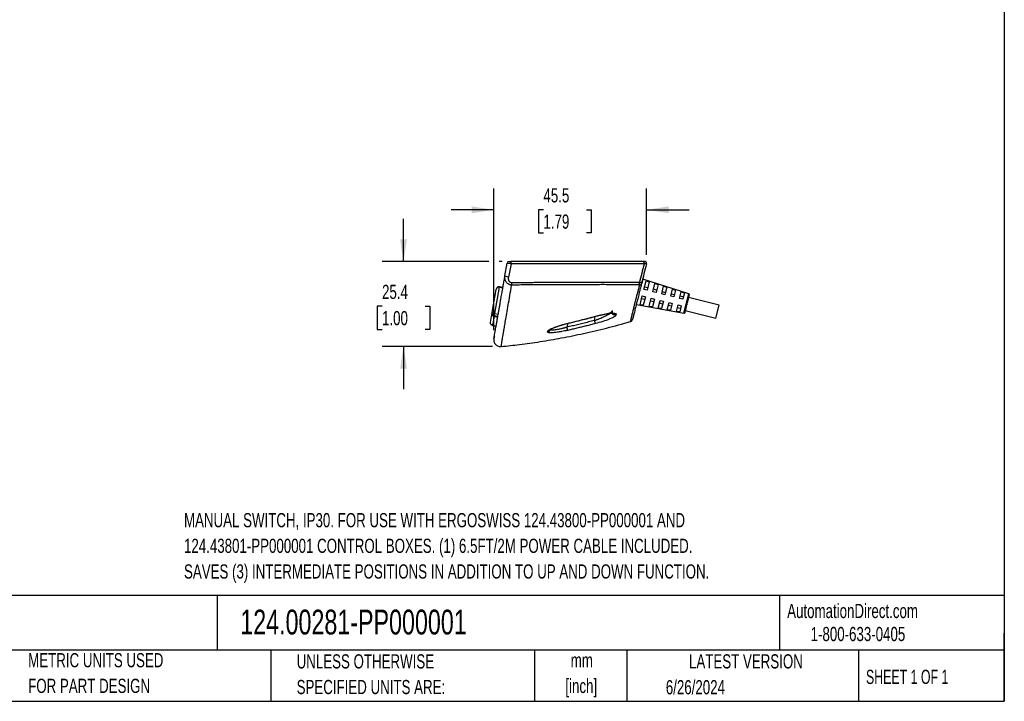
# Model space of a CAD drawing. Header units: millimetres. Extents: x 13 to 546, y 13 to 419.
# Tile 3 of 4: x 253 to 546, y 13 to 216. Entities that reach past the tile are written whole.
import ezdxf

# ---------------------------------------------------------------- set-up
doc = ezdxf.new("R2010")
doc.units = ezdxf.units.MM
doc.header["$LTSCALE"] = 2
doc.layers.add('DIMENSIONS', color=140, linetype='Continuous', lineweight=25)
doc.layers.add('TEXT', color=140, linetype='Continuous', lineweight=25)
doc.styles.add('SLDTEXTSTYLE0', font='TXT', dxfattribs={"width": 0.7})
doc.styles.add('SLDTEXTSTYLE1', font='TXT', dxfattribs={"width": 0.65})
doc.dimstyles.new('SLDDIMSTYLE1', dxfattribs={"dimtxt": 4.316016, "dimasz": 6.604, "dimexe": 0, "dimexo": 0.0625, "dimgap": 1.079004, "dimtad": 0, "dimtih": 1, "dimtoh": 1, "dimrnd": 1e-09, "dimzin": 12, "dimdsep": 46, "dimtxsty": 'SLDTEXTSTYLE0', "dimsah": 1, "dimcen": 0.09, "dimadec": 0, "dimazin": 3, "dimtfac": 1, "dimtmove": 0, "dimatfit": 0, "dimfxl": 0, "dimfrac": 2, "dimtolj": 1, "dimtzin": 12, "dimarcsym": 0})

# ---------------------------------------------------------------- blocks, each defined once
blk = doc.blocks.new('_D_1')
at = {"layer": 'DIMENSIONS'}
for p, q in [((393.99, 123.34), (393.99, 165.57)), ((439.46, 145.77), (439.46, 165.57)), ((393.99, 159.22), (381.29, 159.22)), ((408.76, 159.22), (407.31, 159.22)), ((407.31, 159.22), (407.31, 152.36)), ((421.58, 159.22), (423.03, 159.22)), ((423.03, 159.22), (423.03, 152.36)), ((439.46, 159.22), (452.16, 159.22)), ((407.31, 152.36), (408.76, 152.36)), ((423.03, 152.36), (421.58, 152.36))]:
    blk.add_line(p, q, dxfattribs=at)
for points in [[(393.99, 159.22), (387.39, 160.24), (387.39, 158.21)], [(439.46, 159.22), (446.07, 158.21), (446.07, 160.24)]]:
    blk.add_solid(points, dxfattribs=at)
at = {"layer": 'DIMENSIONS', "char_height": 4.233, "attachment_point": 1, "style": 'SLDTEXTSTYLE0'}
for s, insert in [('45.5', (408.76, 165.65)), ('1.79', (408.76, 157.82))]:
    blk.add_mtext(s, dxfattribs=dict(at, insert=insert))
blk = doc.blocks.new('_D_2')
at = {"layer": 'DIMENSIONS'}
for p, q in [((367.07, 143.83), (367.07, 156.53)), ((392.47, 143.83), (360.72, 143.83)), ((396.48, 143.83), (395.52, 143.83)), ((360.66, 130.45), (359.21, 130.45)), ((359.21, 130.45), (359.21, 123.59)), ((373.48, 130.45), (374.93, 130.45)), ((374.93, 130.45), (374.93, 123.59)), ((359.21, 123.59), (360.66, 123.59)), ((374.93, 123.59), (373.48, 123.59)), ((393.62, 118.45), (360.72, 118.45)), ((367.07, 118.45), (367.07, 105.75))]:
    blk.add_line(p, q, dxfattribs=at)
for points in [[(367.07, 143.83), (368.09, 150.44), (366.05, 150.44)], [(367.07, 118.45), (366.05, 111.85), (368.09, 111.85)]]:
    blk.add_solid(points, dxfattribs=at)
at = {"layer": 'DIMENSIONS', "char_height": 4.233, "attachment_point": 1, "style": 'SLDTEXTSTYLE0'}
for s, insert in [('25.4', (360.66, 136.87)), ('1.00', (360.66, 129.05))]:
    blk.add_mtext(s, dxfattribs=dict(at, insert=insert))

msp = doc.modelspace()

# ---------------------------------------------------------------- linework, layer by layer
for p, q in [((438.495, 143.832), (399.021, 143.832)), ((397.29, 139.499), (397.966, 143.336)), ((438.849, 143.148), (399.094, 143.148)), ((438.405, 138.536), (438.09, 137.271)), ((438.405, 138.536), (438.314, 138.559)), ((452.078, 134.211), (438.402, 138.523)), ((438.674, 135.48), (439.326, 138.093)), ((439.326, 138.093), (440.281, 137.789)), ((393.487, 128.577), (394.695, 135.429)), ((395.593, 136.131), (394.216, 128.322)), ((395.593, 136.131), (395.621, 136.291)), ((395.593, 136.131), (396.663, 135.942)), ((396.691, 136.102), (395.621, 136.291)), ((439.644, 135.238), (438.674, 135.48)), ((439.822, 135.948), (438.851, 136.19)), ((440.281, 137.789), (439.644, 135.238)), ((441.342, 134.815), (441.952, 137.258)), ((442.49, 135.283), (441.52, 135.525)), ((441.952, 137.258), (442.907, 136.954)), ((442.907, 136.954), (442.313, 134.573)), ((444.011, 134.149), (444.578, 136.423)), ((444.578, 136.423), (445.532, 136.119)), ((445.532, 136.119), (444.981, 133.908)), ((446.679, 133.484), (447.203, 135.587)), ((447.203, 135.587), (448.158, 135.283)), ((448.158, 135.283), (447.649, 133.242)), ((437.438, 134.657), (437.347, 134.68)), ((437.539, 130.927), (438.19, 133.539)), ((438.948, 132.446), (437.978, 132.688)), ((438.19, 133.539), (439.161, 133.298)), ((439.161, 133.298), (438.525, 130.746)), ((440.249, 130.431), (440.859, 132.874)), ((440.859, 132.874), (441.829, 132.632)), ((441.829, 132.632), (441.235, 130.251)), ((442.313, 134.573), (441.342, 134.815)), ((442.96, 129.936), (443.527, 132.209)), ((443.527, 132.209), (444.497, 131.967)), ((444.981, 133.908), (444.011, 134.149)), ((444.188, 134.86), (445.158, 134.618)), ((447.649, 133.242), (446.679, 133.484)), ((446.856, 134.194), (447.827, 133.953)), ((449.347, 132.819), (449.829, 134.75)), ((450.318, 132.577), (449.347, 132.819)), ((449.525, 133.529), (450.495, 133.287)), ((449.829, 134.75), (450.784, 134.445)), ((450.784, 134.445), (450.318, 132.577)), ((450.62, 128.367), (452.078, 134.211)), ((461.118, 130.765), (451.98, 133.044)), ((436.522, 130.98), (450.62, 128.367)), ((438.525, 130.746), (437.539, 130.927)), ((441.235, 130.251), (440.249, 130.431)), ((441.617, 131.781), (440.646, 132.023)), ((443.946, 129.756), (442.96, 129.936)), ((444.285, 131.116), (443.315, 131.358)), ((444.497, 131.967), (443.946, 129.756)), ((445.671, 129.441), (446.195, 131.544)), ((446.657, 129.261), (445.671, 129.441)), ((446.953, 130.451), (445.983, 130.692)), ((446.195, 131.544), (447.166, 131.302)), ((447.166, 131.302), (446.657, 129.261)), ((448.382, 128.947), (448.864, 130.878)), ((449.622, 129.785), (448.651, 130.027)), ((448.864, 130.878), (449.834, 130.636)), ((449.834, 130.636), (449.368, 128.768)), ((451.012, 129.162), (460.15, 126.884)), ((460.15, 126.884), (461.118, 130.765)), ((392.973, 125.661), (393.485, 128.566)), ((394.06, 127.44), (393.601, 124.839)), ((394.088, 127.6), (394.06, 127.44)), ((394.06, 127.44), (395.13, 127.251)), ((394.105, 127.694), (394.088, 127.6)), ((394.088, 127.6), (395.158, 127.411)), ((394.216, 128.322), (394.105, 127.694)), ((394.105, 127.694), (395.175, 127.505)), ((394.216, 128.322), (395.286, 128.133)), ((423.93, 126.221), (424.19, 127.445)), ((435.26, 126.4), (435.278, 126.447)), ((449.368, 128.768), (448.382, 128.947)), ((393.601, 124.839), (393.584, 124.741)), ((393.584, 124.741), (394.653, 124.552)), ((393.601, 124.839), (394.67, 124.651)), ((416.009, 125.361), (415.771, 124.242)), ((434.633, 125.882), (434.634, 125.883))]:
    msp.add_line(p, q)
at = {"flags": 128}
msp.add_lwpolyline([(438.852, 143.232), (438.846, 143.349), (438.825, 143.461), (438.792, 143.565), (438.748, 143.656), (438.694, 143.73), (438.632, 143.786), (438.565, 143.82), (438.495, 143.832)], dxfattribs=at)
for centre, radius, start, end in [((398.557, 143.232), 0.6, 90, 170), ((438.861, 143.232), 0.6, 346, 90), ((394.197, 143.231), 4.897, 359.02488, 0.00186), ((452.017, 134.021), 0.2, 346, 72.5), ((394.237, 128.444), 0.762, 170, 260), ((450.657, 128.564), 0.2, 259.5, 346)]:
    msp.add_arc(centre, radius, start, end)
for centre, major_axis, ratio, start_param, end_param in [((395.446, 135.297), (0.147, 0.834), 0.8999238, 0, 1.5707963), ((394.235, 128.434), (0.147, 0.834), 0.8999238, 1.5707963, 3.1415927), ((394.237, 128.444), (0.75, -0.132), 0.1630117, 3.1415927, 4.712389)]:
    msp.add_ellipse(centre, major_axis=major_axis, ratio=ratio, start_param=start_param, end_param=end_param)
for points, knots in [([(398.557, 143.832), (398.558, 143.832), (398.56, 143.832), (398.573, 143.832), (398.597, 143.832), (398.638, 143.832), (398.698, 143.832), (398.77, 143.832), (398.85, 143.832), (398.936, 143.832), (398.993, 143.832), (399.021, 143.832)], [0, 0, 0, 0, 0.0828904, 0.1668005, 0.2534584, 0.3760263, 0.5059396, 0.6274045, 0.7549877, 0.8763988, 1, 1, 1, 1]), ([(399.021, 143.832), (399.04, 143.832), (399.059, 143.767), (399.086, 143.545), (399.094, 143.389), (399.094, 143.232)], [0, 0, 0, 0, 0.5, 0.5, 1, 1, 1, 1]), ([(438.495, 143.832), (438.517, 143.832), (438.562, 143.832), (438.621, 143.832), (438.675, 143.832), (438.724, 143.832), (438.786, 143.832), (438.848, 143.832), (438.857, 143.832), (438.861, 143.832)], [0, 0, 0, 0, 0.1011336, 0.2012155, 0.3011005, 0.4016481, 0.5037015, 0.7507947, 1, 1, 1, 1]), ([(399.094, 143.148), (399.031, 143.154), (398.967, 143.16), (398.842, 143.174), (398.779, 143.181), (398.66, 143.196), (398.603, 143.203), (398.522, 143.214), (398.497, 143.218), (398.439, 143.226), (398.407, 143.231), (398.354, 143.239), (398.331, 143.242), (398.283, 143.25), (398.257, 143.255), (398.19, 143.267), (398.153, 143.274), (398.096, 143.287), (398.075, 143.292), (398.048, 143.299), (398.041, 143.301), (398.012, 143.309), (397.995, 143.315), (397.972, 143.326), (397.966, 143.331), (397.966, 143.336)], [0, 0, 0, 0, 0.1136891, 0.1136891, 0.225908, 0.225908, 0.3335966, 0.3335966, 0.3840257, 0.3840257, 0.4506307, 0.4506307, 0.5, 0.5, 0.5633017, 0.5633017, 0.6718667, 0.6718667, 0.75, 0.75, 0.7828506, 0.7828506, 0.8884652, 0.8884652, 1, 1, 1, 1]), ([(399.094, 143.148), (398.976, 142.486), (398.74, 141.166), (398.505, 139.845), (398.387, 139.186)], [0, 0, 0, 0, 0.5010199, 1, 1, 1, 1]), ([(437.441, 137.569), (437.675, 138.495), (438.144, 140.355), (438.613, 142.214), (438.849, 143.148)], [0, 0, 0, 0, 0.4979015, 1, 1, 1, 1]), ([(439.443, 143.086), (439.203, 142.124), (438.723, 140.2), (438.244, 138.275), (438.004, 137.313)], [0, 0, 0, 0, 0.5, 1, 1, 1, 1]), ([(439.443, 143.086), (439.443, 143.087), (439.438, 143.088), (439.419, 143.09), (439.41, 143.091), (439.391, 143.093), (439.383, 143.094), (439.355, 143.097), (439.33, 143.099), (439.298, 143.103), (439.295, 143.103), (439.257, 143.107), (439.217, 143.111), (439.127, 143.12), (439.078, 143.125), (438.969, 143.136), (438.911, 143.142), (438.849, 143.148)], [0, 0, 0, 0, 0.162873, 0.162873, 0.2675139, 0.2675139, 0.329503, 0.329503, 0.4767956, 0.4767956, 0.492242, 0.492242, 0.6630432, 0.6630432, 0.8312918, 0.8312918, 1, 1, 1, 1]), ([(395.272, 128.056), (395.289, 128.154), (395.324, 128.348), (395.377, 128.651), (395.432, 128.963), (395.488, 129.282), (395.546, 129.611), (395.606, 129.948), (395.715, 130.568), (395.89, 131.559), (396.14, 132.98), (396.404, 134.476), (396.626, 135.736), (396.799, 136.716), (396.922, 137.415), (397.045, 138.11), (397.166, 138.798), (397.249, 139.269), (397.29, 139.499)], [0, 0, 0, 0, 0.03614249, 0.07212575, 0.10795575, 0.14363849, 0.1791801, 0.21458673, 0.24986463, 0.36938127, 0.49970497, 0.6302495, 0.75010208, 0.80405118, 0.85598466, 0.90593154, 0.9539244, 1, 1, 1, 1]), ([(399.291, 136.785), (399.265, 136.785), (399.194, 136.785), (399.057, 136.796), (398.852, 136.831), (398.628, 136.902), (398.331, 137.039), (398.016, 137.26), (397.693, 137.614), (397.491, 137.963), (397.371, 138.272), (397.303, 138.522), (397.261, 138.782), (397.247, 139.041), (397.257, 139.279), (397.279, 139.428), (397.29, 139.499)], [0, 0, 0, 0, 0.02019407, 0.05608339, 0.10738367, 0.18237758, 0.23836642, 0.36150523, 0.47815425, 0.60887259, 0.67373898, 0.73774536, 0.81204502, 0.8803973, 0.94301365, 1, 1, 1, 1]), ([(399.331, 137.438), (399.308, 137.439), (399.262, 137.439), (399.194, 137.448), (399.128, 137.463), (399.041, 137.493), (398.934, 137.547), (398.818, 137.628), (398.717, 137.721), (398.634, 137.827), (398.56, 137.95), (398.494, 138.081), (398.439, 138.215), (398.4, 138.344), (398.374, 138.474), (398.352, 138.657), (398.346, 138.897), (398.374, 139.089), (398.387, 139.186)], [0, 0, 0, 0, 0.030786, 0.060957, 0.0908041, 0.1206276, 0.1839146, 0.2516226, 0.3085239, 0.3672385, 0.4319617, 0.5014896, 0.5641468, 0.6245835, 0.6814751, 0.7418506, 0.8700471, 1, 1, 1, 1]), ([(395.621, 136.291), (395.549, 136.296), (395.404, 136.306), (395.19, 136.226), (394.992, 136.075), (394.824, 135.843), (394.732, 135.614), (394.703, 135.468), (394.695, 135.429)], [0, 0, 0, 0, 0.1519566, 0.30946052, 0.47775134, 0.67950287, 0.91663737, 1, 1, 1, 1]), ([(396.165, 118.494), (396.168, 118.505), (396.174, 118.53), (396.26, 119.069), (396.393, 119.901), (396.546, 120.86), (396.731, 121.925), (396.926, 123.033), (397.171, 124.427), (397.471, 126.168), (397.839, 128.294), (398.272, 130.803), (398.753, 133.618), (399.112, 135.73), (399.291, 136.785)], [0, 0, 0, 0, 0.08655349, 0.20033846, 0.31446177, 0.42871263, 0.50006068, 0.57134705, 0.64268889, 0.71412182, 0.78554678, 0.85702822, 0.92856485, 1, 1, 1, 1]), ([(399.291, 136.785), (399.295, 136.811), (399.299, 136.839), (399.306, 136.9), (399.309, 136.933), (399.315, 137.001), (399.317, 137.037), (399.321, 137.093), (399.322, 137.111), (399.324, 137.15), (399.324, 137.17), (399.327, 137.23), (399.328, 137.27), (399.33, 137.353), (399.33, 137.396), (399.331, 137.438)], [0, 0, 0, 0, 0.16667322, 0.16667322, 0.33335399, 0.33335399, 0.49991475, 0.49991475, 0.58263836, 0.58263836, 0.666646, 0.666646, 0.83332675, 0.83332675, 0.99947428, 0.99947428, 0.99947428, 0.99947428]), ([(437.188, 136.882), (435.952, 136.888), (434.692, 136.893), (432.124, 136.901), (430.816, 136.903), (428.823, 136.906), (428.154, 136.906), (426.805, 136.907), (426.125, 136.907), (424.734, 136.906), (424.023, 136.906), (422.638, 136.904), (421.965, 136.903), (420.32, 136.901), (419.346, 136.898), (417.924, 136.895), (417.483, 136.894), (415.608, 136.888), (414.16, 136.883), (411.24, 136.871), (409.767, 136.863), (406.801, 136.846), (405.307, 136.836), (402.307, 136.813), (400.801, 136.8), (399.291, 136.785)], [0, 0, 0, 0, 0.1109726, 0.1109726, 0.2221667, 0.2221667, 0.2777379, 0.2777379, 0.333405, 0.333405, 0.3907911, 0.3907911, 0.4444782, 0.4444782, 0.5211067, 0.5211067, 0.5553953, 0.5553953, 0.6665484, 0.6665484, 0.7776976, 0.7776976, 0.8890083, 0.8890083, 1, 1, 1, 1]), ([(437.441, 137.569), (437.204, 137.571), (436.726, 137.574), (435.997, 137.577), (435.252, 137.581), (434.491, 137.584), (433.713, 137.587), (432.918, 137.589), (432.106, 137.591), (431.278, 137.593), (430.432, 137.594), (429.569, 137.595), (427.492, 137.596), (424.114, 137.594), (419.35, 137.582), (414.461, 137.561), (410.568, 137.537), (407.744, 137.517), (406.012, 137.503), (404.305, 137.489), (402.624, 137.473), (400.969, 137.456), (399.873, 137.444), (399.331, 137.438)], [0, 0, 0, 0, 0.02115, 0.0426164, 0.064399, 0.0864978, 0.1089129, 0.1316443, 0.1546919, 0.1780557, 0.2017358, 0.2257321, 0.2500446, 0.3738311, 0.500033, 0.6258028, 0.7500033, 0.7936528, 0.836509, 0.8785718, 0.9198413, 0.9603173, 1, 1, 1, 1]), ([(437.356, 136.723), (437.306, 136.534), (437.207, 136.166), (437.074, 135.666), (436.955, 135.215), (436.849, 134.811), (436.754, 134.449), (436.669, 134.125), (436.576, 133.768), (436.484, 133.414), (436.395, 133.068), (436.322, 132.784), (436.256, 132.528), (436.19, 132.27), (436.119, 131.988), (436.044, 131.69), (435.974, 131.414), (435.907, 131.147), (435.838, 130.87), (435.759, 130.551), (435.696, 130.292), (435.651, 130.107), (435.626, 130.008), (435.606, 129.924), (435.59, 129.856), (435.576, 129.797), (435.559, 129.729), (435.54, 129.651), (435.519, 129.561), (435.498, 129.474), (435.477, 129.387), (435.456, 129.301), (435.436, 129.216), (435.386, 129.007), (435.281, 128.568), (435.173, 128.113), (435.087, 127.75), (435.039, 127.551), (434.997, 127.371), (434.958, 127.211), (434.923, 127.062), (434.888, 126.918), (434.852, 126.771), (434.817, 126.627), (434.785, 126.492), (434.755, 126.369), (434.728, 126.256), (434.704, 126.159), (434.683, 126.073), (434.666, 126.003), (434.651, 125.946), (434.641, 125.91), (434.636, 125.89), (434.633, 125.88), (434.633, 125.882), (434.633, 125.882)], [0, 0, 0, 0, 0.0176521, 0.0344874, 0.050502, 0.0656938, 0.0800632, 0.093613, 0.1063449, 0.127177, 0.1433222, 0.1581838, 0.1717633, 0.1855356, 0.2022872, 0.2220716, 0.2413125, 0.2565525, 0.2764639, 0.2999766, 0.3270875, 0.3363018, 0.3443266, 0.3511625, 0.3568098, 0.3612688, 0.3660603, 0.3737143, 0.3813683, 0.3890225, 0.3966768, 0.4043314, 0.4119862, 0.4196414, 0.4617522, 0.536999, 0.5620776, 0.5858507, 0.6083167, 0.6294758, 0.6493284, 0.6698958, 0.6928926, 0.7182081, 0.7435431, 0.7688974, 0.7959709, 0.8250322, 0.8518074, 0.8838096, 0.9165852, 0.9495074, 0.9724317, 0.9996111, 1, 1, 1, 1]), ([(438.004, 137.313), (437.892, 136.865), (437.668, 135.965), (437.39, 134.853), (437.152, 133.897), (436.948, 133.078), (436.768, 132.355), (436.569, 131.558), (436.355, 130.701), (436.141, 129.843), (435.948, 129.066), (435.777, 128.384), (435.631, 127.797), (435.515, 127.33), (435.43, 126.991), (435.374, 126.766), (435.356, 126.693), (435.348, 126.66)], [0, 0, 0, 0, 0.04747862, 0.09549471, 0.14478948, 0.19200955, 0.24036101, 0.29047804, 0.3698581, 0.45407605, 0.53587696, 0.61912136, 0.70091258, 0.78223702, 0.85884898, 0.93627774, 1, 1, 1, 1]), ([(437.188, 136.882), (437.21, 136.908), (437.232, 136.936), (437.272, 136.999), (437.291, 137.032), (437.326, 137.103), (437.342, 137.141), (437.371, 137.219), (437.384, 137.26), (437.406, 137.345), (437.416, 137.389), (437.431, 137.478), (437.437, 137.523), (437.441, 137.569)], [0, 0, 0, 0, 0.16669292, 0.16669292, 0.33339923, 0.33339923, 0.50050761, 0.50050761, 0.66663712, 0.66663712, 0.83332981, 0.83332981, 1, 1, 1, 1]), ([(437.188, 136.882), (437.204, 136.881), (437.237, 136.88), (437.277, 136.87), (437.311, 136.856), (437.343, 136.829), (437.367, 136.786), (437.36, 136.745), (437.356, 136.723)], [0, 0, 0, 0, 0.1239612, 0.2460266, 0.3699704, 0.4994642, 0.7409879, 1, 1, 1, 1]), ([(438.004, 137.313), (437.992, 137.266), (437.975, 137.219), (437.933, 137.131), (437.907, 137.089), (437.848, 137.009), (437.814, 136.972), (437.739, 136.903), (437.697, 136.872), (437.608, 136.817), (437.561, 136.793), (437.462, 136.752), (437.41, 136.735), (437.356, 136.723)], [0, 0, 0, 0, 0.16667019, 0.16667019, 0.33336288, 0.33336288, 0.49949239, 0.49949239, 0.66660077, 0.66660077, 0.83330708, 0.83330708, 1, 1, 1, 1]), ([(438.004, 137.313), (438.005, 137.321), (438.007, 137.337), (437.997, 137.362), (437.979, 137.386), (437.953, 137.409), (437.918, 137.431), (437.86, 137.461), (437.765, 137.496), (437.62, 137.536), (437.501, 137.558), (437.441, 137.569)], [0, 0, 0, 0, 0.0881653, 0.1743797, 0.258674, 0.3410721, 0.4216018, 0.5003021, 0.6673979, 0.8338503, 1, 1, 1, 1]), ([(452.212, 133.972), (452.211, 133.971), (452.211, 133.969), (452.207, 133.953), (452.2, 133.926), (452.191, 133.889), (452.179, 133.841), (452.153, 133.739), (452.104, 133.541), (452.016, 133.186), (451.908, 132.753), (451.787, 132.268), (451.66, 131.758), (451.531, 131.244), (451.403, 130.73), (451.276, 130.22), (451.155, 129.735), (451.047, 129.302), (450.959, 128.947), (450.906, 128.736), (450.877, 128.619), (450.862, 128.56), (450.853, 128.522), (450.852, 128.518), (450.851, 128.515)], [0, 0, 0, 0, 0.020131, 0.0401117, 0.0600216, 0.0799408, 0.0999495, 0.1201269, 0.1850494, 0.2500848, 0.3150028, 0.3800428, 0.4399664, 0.5000117, 0.5599399, 0.6199807, 0.6849032, 0.7499386, 0.8148565, 0.8798965, 0.9100228, 0.9399018, 0.9698042, 1, 1, 1, 1]), ([(429.23, 129.219), (429.169, 128.895), (429.289, 128.541), (429.776, 128.093), (430.143, 127.999), (430.467, 128.081)], [0, 0, 0, 0, 0.5, 0.5, 1, 1, 1, 1]), ([(393.485, 128.566), (393.475, 128.485), (393.451, 128.293), (393.49, 128.003), (393.608, 127.733), (393.785, 127.544), (393.948, 127.463), (394.041, 127.444), (394.06, 127.44)], [0, 0, 0, 0, 0.1741727, 0.413941, 0.6183584, 0.7967824, 0.9586298, 1, 1, 1, 1]), ([(393.999, 120.834), (393.997, 120.828), (393.994, 120.807), (394.045, 121.097), (394.142, 121.654), (394.274, 122.405), (394.421, 123.237), (394.587, 124.179), (394.767, 125.197), (394.985, 126.431), (395.177, 127.515), (395.272, 128.056)], [0, 0, 0, 0, 0.06325744, 0.20143492, 0.33934102, 0.47723872, 0.6152435, 0.71100118, 0.80674667, 0.90338561, 1, 1, 1, 1]), ([(423.93, 126.221), (423.353, 126.073), (422.217, 125.781), (420.536, 125.363), (418.904, 124.967), (417.322, 124.593), (416.283, 124.357), (415.771, 124.242)], [0, 0, 0, 0, 0.2127288, 0.4190853, 0.619077, 0.8127123, 1, 1, 1, 1]), ([(416.47, 125.492), (416.928, 125.602), (417.385, 125.713), (418.299, 125.937), (418.756, 126.051), (419.622, 126.268), (420.032, 126.372), (420.488, 126.489), (420.534, 126.5), (420.967, 126.611), (421.353, 126.711), (421.808, 126.829), (421.877, 126.847), (422.309, 126.959), (422.672, 127.054), (423.127, 127.173), (423.218, 127.197), (423.763, 127.341), (424.217, 127.461), (424.671, 127.581)], [0, 0, 0, 0, 0.1666627, 0.1666627, 0.3335093, 0.3335093, 0.4833313, 0.4833313, 0.5002381, 0.5002381, 0.6416657, 0.6416657, 0.6668517, 0.6668517, 0.8, 0.8, 0.833453, 0.833453, 1, 1, 1, 1]), ([(416.47, 125.482), (417.849, 125.819), (420.589, 126.491), (423.317, 127.212), (424.672, 127.57)], [0, 0, 0, 0, 0.5031258, 1, 1, 1, 1]), ([(423.93, 126.221), (423.982, 126.233), (424.128, 126.266), (424.385, 126.368), (424.673, 126.484), (424.882, 126.57), (424.993, 126.615), (425.083, 126.65), (425.367, 126.761), (425.833, 126.948), (426.386, 127.185), (426.849, 127.397), (427.196, 127.567), (427.46, 127.702), (427.675, 127.813), (427.869, 127.916), (428.049, 128.016), (428.368, 128.202), (428.676, 128.394), (428.82, 128.53), (428.857, 128.565)], [0, 0, 0, 0, 0.0239482, 0.0670211, 0.1236381, 0.1637914, 0.16932, 0.1784531, 0.2075317, 0.308891, 0.4120189, 0.4975339, 0.5654011, 0.6156046, 0.6600011, 0.7034959, 0.7460975, 0.7878183, 0.9459539, 1, 1, 1, 1]), ([(423.93, 126.221), (423.94, 126.183), (423.95, 126.145), (423.963, 126.094), (423.966, 126.081), (423.976, 126.043), (423.982, 126.019), (423.995, 125.97), (424.002, 125.944), (424.011, 125.908), (424.014, 125.898), (424.027, 125.85), (424.036, 125.814), (424.054, 125.745), (424.063, 125.713), (424.074, 125.671), (424.076, 125.661), (424.085, 125.63), (424.09, 125.61), (424.097, 125.583), (424.099, 125.575), (424.104, 125.558), (424.107, 125.548), (424.112, 125.529), (424.114, 125.519), (424.123, 125.486), (424.129, 125.464), (424.141, 125.421), (424.147, 125.399), (424.153, 125.377), (424.154, 125.373), (424.158, 125.357), (424.161, 125.346), (424.166, 125.329), (424.168, 125.321), (424.171, 125.311), (424.172, 125.307), (424.176, 125.295), (424.178, 125.288), (424.18, 125.283)], [0, 0, 0, 0, 0.0833491, 0.0833491, 0.1125291, 0.1125291, 0.1667238, 0.1667238, 0.2251082, 0.2251082, 0.2501229, 0.2501229, 0.3371786, 0.3371786, 0.4207475, 0.4207475, 0.4487046, 0.4487046, 0.5059331, 0.5059331, 0.5297262, 0.5297262, 0.559636, 0.559636, 0.5911296, 0.5911296, 0.6703497, 0.6703497, 0.7617804, 0.7617804, 0.7804802, 0.7804802, 0.8412111, 0.8412111, 0.8902828, 0.8902828, 0.9206156, 0.9206156, 1, 1, 1, 1]), ([(430.418, 127.823), (430.404, 127.752), (430.342, 127.668), (430.134, 127.486), (429.989, 127.387), (429.451, 127.073), (428.953, 126.844), (427.207, 126.151), (425.705, 125.677), (424.18, 125.283)], [0, 0, 0, 0, 0.125, 0.125, 0.25, 0.25, 0.5, 0.5, 1, 1, 1, 1]), ([(424.671, 127.581), (424.674, 127.57), (424.677, 127.555), (424.672, 127.571), (424.67, 127.576)], [0, 0, 0, 0, 0.7222802, 1, 1, 1, 1]), ([(424.671, 127.581), (424.758, 127.604), (424.929, 127.649), (425.182, 127.713), (425.428, 127.774), (425.668, 127.831), (425.939, 127.894), (426.42, 128.001), (427.02, 128.121), (427.674, 128.233), (428.403, 128.339), (429.055, 128.4), (429.722, 128.414), (430.102, 128.375), (430.322, 128.301), (430.403, 128.248), (430.466, 128.179), (430.467, 128.122), (430.467, 128.081)], [0, 0, 0, 0, 0.0294048, 0.0580924, 0.0860605, 0.1133077, 0.1398337, 0.1791041, 0.2793248, 0.351571, 0.4214593, 0.5650439, 0.6388598, 0.7821433, 0.8395854, 0.8908172, 0.9224436, 1, 1, 1, 1]), ([(424.672, 127.57), (425.084, 127.676), (425.875, 127.879), (426.943, 128.115), (427.792, 128.289), (428.386, 128.438), (428.701, 128.549), (428.79, 128.66), (428.814, 128.689)], [0, 0, 0, 0, 0.2269326, 0.4352756, 0.6247347, 0.7944713, 0.9454103, 1, 1, 1, 1]), ([(430.418, 127.823), (430.093, 127.741), (429.724, 127.835), (429.237, 128.287), (429.118, 128.643), (429.18, 128.962)], [0, 0, 0, 0, 0.5, 0.5, 1, 1, 1, 1]), ([(434.625, 125.879), (434.749, 125.927), (434.936, 125.998), (435.129, 126.183), (435.2, 126.294), (435.235, 126.35)], [0, 0, 0, 0, 0.499804, 0.7501023, 1, 1, 1, 1]), ([(435.21, 126.309), (435.237, 126.356), (435.289, 126.449), (435.33, 126.599), (435.351, 126.674)], [0, 0, 0, 0, 0.5001534, 1, 1, 1, 1]), ([(393.584, 124.741), (393.466, 124.762), (393.358, 124.812), (393.18, 124.946), (393.113, 125.028), (393.015, 125.202), (392.985, 125.293), (392.955, 125.478), (392.957, 125.571), (392.973, 125.661)], [0, 0, 0, 0, 0.25, 0.25, 0.5, 0.5, 0.75, 0.75, 1, 1, 1, 1]), ([(393.601, 124.839), (393.484, 124.86), (393.374, 124.906), (393.195, 125.028), (393.125, 125.101), (393.024, 125.257), (392.992, 125.337), (392.959, 125.501), (392.959, 125.582), (392.973, 125.661)], [0, 0, 0, 0, 0.25, 0.25, 0.5, 0.5, 0.75, 0.75, 1, 1, 1, 1]), ([(396.169, 118.459), (397.999, 118.653), (401.877, 119.064), (407.852, 119.918), (414.204, 121.003), (420.81, 122.352), (427.659, 123.957), (432.287, 125.234), (434.644, 125.885)], [0, 0, 0, 0, 0.1396238, 0.295838, 0.4603091, 0.6328095, 0.8129165, 1, 1, 1, 1]), ([(415.991, 123.291), (415.938, 123.279), (415.784, 123.245), (415.476, 123.178), (414.924, 123.063), (414.131, 122.913), (413.266, 122.772), (412.522, 122.671), (411.936, 122.608), (411.46, 122.572), (411.01, 122.553), (410.511, 122.56), (410.221, 122.611), (410.08, 122.679), (410.029, 122.723), (410.007, 122.774), (410.013, 122.81), (410.014, 122.823)], [0, 0, 0, 0, 0.0177765, 0.0509329, 0.1014524, 0.2005343, 0.3155016, 0.4018973, 0.4760692, 0.5510791, 0.6141149, 0.7013708, 0.8493753, 0.8766264, 0.9243239, 0.9722208, 1, 1, 1, 1]), ([(410.014, 122.823), (410.203, 122.858), (410.557, 123.039), (410.754, 123.383), (410.797, 123.57)], [0.00149717, 0.00149717, 0.00149717, 0.00149717, 0.50109538, 0.99959821, 0.99959821, 0.99959821, 0.99959821]), ([(410.074, 123.074), (410.077, 123.082), (410.082, 123.102), (410.101, 123.137), (410.136, 123.186), (410.188, 123.241), (410.277, 123.317), (410.423, 123.424), (410.66, 123.564), (410.968, 123.721), (411.32, 123.88), (411.714, 124.042), (412.148, 124.209), (412.602, 124.373), (413.099, 124.542), (413.619, 124.709), (414.062, 124.844), (414.422, 124.951), (414.72, 125.036), (415.075, 125.135), (415.488, 125.246), (415.959, 125.368), (416.294, 125.449), (416.47, 125.492)], [0, 0, 0, 0, 0.0159515, 0.0367611, 0.0624272, 0.0982034, 0.1254497, 0.1782618, 0.2509356, 0.3128131, 0.3742402, 0.4412024, 0.5006626, 0.5634645, 0.6245908, 0.688901, 0.7502335, 0.7775444, 0.8105776, 0.8493408, 0.8938458, 0.9440841, 1, 1, 1, 1]), ([(410.855, 123.821), (410.846, 123.779), (410.833, 123.738), (410.803, 123.657), (410.785, 123.618), (410.745, 123.542), (410.722, 123.504), (410.672, 123.435), (410.646, 123.403), (410.589, 123.341), (410.558, 123.312), (410.492, 123.258), (410.458, 123.233), (410.386, 123.188), (410.35, 123.168), (410.275, 123.133), (410.236, 123.118), (410.156, 123.092), (410.115, 123.081), (410.074, 123.074)], [0, 0, 0, 0, 0.1133003, 0.1133003, 0.2264588, 0.2264588, 0.3408906, 0.3408906, 0.450569, 0.450569, 0.5612731, 0.5612731, 0.6731779, 0.6731779, 0.7815301, 0.7815301, 0.8908222, 0.8908222, 1, 1, 1, 1]), ([(415.771, 124.242), (415.699, 124.219), (415.556, 124.173), (415.34, 124.107), (415.126, 124.045), (414.915, 123.985), (414.705, 123.928), (414.498, 123.874), (414.293, 123.823), (414.092, 123.774), (413.64, 123.669), (412.994, 123.53), (412.215, 123.393), (411.586, 123.328), (411.193, 123.328), (410.98, 123.368), (410.88, 123.41), (410.822, 123.46), (410.792, 123.512), (410.796, 123.55), (410.797, 123.57)], [0, 0, 0, 0, 0.02931765, 0.058397, 0.0872436, 0.11586205, 0.14425624, 0.17242948, 0.20038477, 0.22812493, 0.25565287, 0.38936028, 0.50676386, 0.63184525, 0.75006049, 0.80766696, 0.86699618, 0.90696206, 0.95128399, 1, 1, 1, 1]), ([(410.797, 123.57), (410.798, 123.571), (410.8, 123.582), (410.807, 123.61), (410.812, 123.636), (410.816, 123.651)], [0, 0, 0, 0, 0.0459765, 0.4394789, 1, 1, 1, 1]), ([(410.985, 123.703), (410.985, 123.702), (410.982, 123.667), (411.063, 123.724), (411.351, 123.853), (411.77, 124.037), (412.351, 124.258), (413.038, 124.502), (413.909, 124.784), (415.075, 125.13), (415.978, 125.357), (416.471, 125.481)], [0, 0, 0, 0, 0.0018113, 0.0670831, 0.1348984, 0.2624069, 0.3765412, 0.4839155, 0.621032, 0.7930263, 1, 1, 1, 1]), ([(415.991, 123.291), (415.99, 123.296), (415.988, 123.303), (415.985, 123.315), (415.984, 123.319), (415.982, 123.329), (415.98, 123.336), (415.975, 123.354), (415.973, 123.365), (415.969, 123.38), (415.968, 123.384), (415.963, 123.407), (415.958, 123.429), (415.947, 123.473), (415.942, 123.495), (415.934, 123.528), (415.932, 123.538), (415.927, 123.557), (415.925, 123.567), (415.921, 123.585), (415.919, 123.593), (415.913, 123.621), (415.908, 123.641), (415.901, 123.672), (415.898, 123.683), (415.889, 123.725), (415.881, 123.758), (415.865, 123.827), (415.857, 123.864), (415.846, 123.913), (415.843, 123.923), (415.835, 123.96), (415.829, 123.986), (415.818, 124.036), (415.812, 124.061), (415.804, 124.099), (415.8, 124.112), (415.789, 124.164), (415.78, 124.203), (415.771, 124.242)], [0, 0, 0, 0, 0.0793844, 0.0793844, 0.1097172, 0.1097172, 0.1587889, 0.1587889, 0.2195198, 0.2195198, 0.2382196, 0.2382196, 0.3296503, 0.3296503, 0.4088704, 0.4088704, 0.440364, 0.440364, 0.4702738, 0.4702738, 0.4940669, 0.4940669, 0.5512954, 0.5512954, 0.5792525, 0.5792525, 0.6628214, 0.6628214, 0.7498771, 0.7498771, 0.7748918, 0.7748918, 0.8332762, 0.8332762, 0.8874709, 0.8874709, 0.9166509, 0.9166509, 1, 1, 1, 1]), ([(424.18, 125.283), (423.727, 125.166), (423.273, 125.05), (422.366, 124.819), (421.913, 124.705), (421.005, 124.478), (420.55, 124.366), (419.64, 124.144), (419.185, 124.034), (418.274, 123.817), (417.818, 123.71), (416.905, 123.498), (416.448, 123.394), (415.991, 123.291)], [0, 0, 0, 0, 0.1666638, 0.1666638, 0.3332313, 0.3332313, 0.4998615, 0.4998615, 0.6665764, 0.6665764, 0.8333012, 0.8333012, 1, 1, 1, 1]), ([(416.47, 125.492), (416.472, 125.481), (416.475, 125.466), (416.47, 125.482), (416.469, 125.487)], [0, 0, 0, 0, 0.72745521, 1, 1, 1, 1]), ([(394.017, 120.938), (393.998, 120.807), (393.961, 120.562), (393.99, 120.138), (394.094, 119.724), (394.297, 119.312), (394.612, 118.944), (395.039, 118.649), (395.565, 118.454), (395.965, 118.454), (396.158, 118.453)], [0, 0, 0, 0, 0.1936751, 0.3618601, 0.5097068, 0.6357426, 0.7434116, 0.8373354, 0.9209607, 1, 1, 1, 1]), ([(394.129, 121.576), (394.1, 121.412), (394.059, 121.179), (394.043, 121.09), (394.039, 121.064)], [0, 0, 0, 0, 0.705979, 1, 1, 1, 1])]:
    msp.add_open_spline(points, degree=3, knots=knots)
for points in [[(438.849, 143.148), (438.851, 143.176), (438.852, 143.204), (438.852, 143.232)], [(398.387, 139.186), (398.109, 139.231), (397.527, 139.355), (397.284, 139.466), (397.29, 139.499)], [(430.418, 127.823), (430.434, 127.907), (430.45, 127.993), (430.467, 128.081)], [(410.074, 123.074), (410.054, 122.987), (410.034, 122.904), (410.014, 122.823)]]:
    msp.add_open_spline(points, degree=3)
at = {"color": 7, "linetype": 'Continuous', "lineweight": 0}
msp.add_open_spline([(393.992, 120.797), (393.992, 120.795), (393.99, 120.784), (393.982, 120.735), (393.971, 120.653), (393.964, 120.544), (393.962, 120.446), (393.965, 120.355), (393.971, 120.275), (393.98, 120.197), (393.992, 120.114), (394.01, 120.025), (394.03, 119.94), (394.053, 119.861), (394.07, 119.807), (394.083, 119.769), (394.092, 119.744), (394.101, 119.721), (394.11, 119.698), (394.117, 119.681), (394.13, 119.649), (394.156, 119.589), (394.196, 119.508), (394.243, 119.422), (394.292, 119.342), (394.347, 119.262), (394.408, 119.182), (394.478, 119.101), (394.541, 119.035), (394.594, 118.985), (394.623, 118.959), (394.652, 118.934), (394.723, 118.875), (394.822, 118.801), (394.96, 118.715), (395.074, 118.654), (395.19, 118.601), (395.286, 118.564), (395.359, 118.541), (395.406, 118.527), (395.435, 118.519), (395.498, 118.504), (395.574, 118.487), (395.65, 118.472), (395.71, 118.461), (395.775, 118.451), (395.848, 118.443), (395.901, 118.44), (395.962, 118.438), (396.016, 118.439), (396.071, 118.443), (396.1, 118.446), (396.129, 118.449), (396.149, 118.452), (396.158, 118.453)], degree=3, knots=[0, 0, 0, 0, 0.00143824, 0.00938947, 0.04038609, 0.06841866, 0.09759376, 0.11917681, 0.14018105, 0.1607989, 0.18064467, 0.20658491, 0.23226129, 0.25122952, 0.27549148, 0.28162916, 0.28779451, 0.29944422, 0.30528506, 0.31113999, 0.31700638, 0.33896954, 0.37380367, 0.40024694, 0.42520537, 0.45381595, 0.48083898, 0.50654686, 0.53889284, 0.55191304, 0.56408232, 0.56989481, 0.58195288, 0.63600789, 0.66706148, 0.70919343, 0.73753383, 0.76724528, 0.79025675, 0.79799331, 0.80580773, 0.8137034, 0.84914784, 0.86766079, 0.87506903, 0.8977182, 0.91982658, 0.93332665, 0.94014277, 0.96857714, 0.97634433, 0.98417085, 0.99205633, 1, 1, 1, 1], dxfattribs=at)
at = {"layer": 'TEXT'}
for p, q in [((546.1, 419.1), (546.1, 12.7)), ((546.1, 44.252), (12.7, 44.252)), ((311.518, 44.252), (311.518, 27.94)), ((479.151, 44.252), (479.151, 27.94)), ((546.1, 12.7), (546.1, 33.02)), ((546.1, 27.94), (12.7, 27.94)), ((327.56, 27.94), (327.56, 12.7)), ((406.049, 27.94), (406.049, 12.7)), ((433.624, 27.94), (433.624, 12.7)), ((502.697, 27.94), (502.697, 12.7)), ((12.7, 12.7), (546.1, 12.7))]:
    msp.add_line(p, q, dxfattribs=at)

# ---------------------------------------------------------------- texts
for s, insert, char_height, attachment_point, style in [('MANUAL SWITCH, IP30. FOR USE WITH ERGOSWISS 124.43800-PP000001 AND', (301.647, 68.816), 4.23333, 1, 'SLDTEXTSTYLE0'), ('124.43801-PP000001 CONTROL BOXES. (1) 6.5FT/2M POWER CABLE INCLUDED.', (301.647, 61.172), 4.23333, 1, 'SLDTEXTSTYLE0'), ('SAVES (3) INTERMEDIATE POSITIONS IN ADDITION TO UP AND DOWN FUNCTION.', (301.647, 53.527), 4.23333, 1, 'SLDTEXTSTYLE0'), ('AutomationDirect.com', (481.39, 41.753), 4.23333, 1, 'SLDTEXTSTYLE0'), ('124.00281-PP000001', (318.415, 40.03), 7.40833, 1, 'SLDTEXTSTYLE0'), ('1-800-633-0405', (488.383, 34.874), 4.23333, 1, 'SLDTEXTSTYLE0'), ('METRIC UNITS USED', (255.209, 27.072), 4.23333, 1, 'SLDTEXTSTYLE0'), ('UNLESS OTHERWISE', (335.216, 26.723), 4.23333, 1, 'SLDTEXTSTYLE0'), ('LATEST VERSION', (469.104, 26.728), 4.23333, 2, 'SLDTEXTSTYLE0'), ('mm', (420.198, 27.038), 4.2333, 2, 'SLDTEXTSTYLE0'), ('SHEET 1 OF 1', (504.883, 22.103), 4.23333, 1, 'SLDTEXTSTYLE1'), ('FOR PART DESIGN', (255.209, 19.428), 4.23333, 1, 'SLDTEXTSTYLE0'), ('SPECIFIED UNITS ARE:', (335.216, 19.078), 4.23333, 1, 'SLDTEXTSTYLE0'), ('[inch]', (420.03, 19.394), 4.2333, 2, 'SLDTEXTSTYLE0'), ('6/26/2024', (445.226, 19.017), 4.2333, 1, 'SLDTEXTSTYLE0')]:
    msp.add_mtext(s, dxfattribs=dict(at, insert=insert, char_height=char_height, attachment_point=attachment_point, style=style))

# ---------------------------------------------------------------- dimensions: what is measured, and where the dimension line sits
at = {"layer": 'DIMENSIONS'}
dim = msp.add_linear_dim(base=(439.461, 159.222), p1=(393.992, 120.797), p2=(439.461, 143.232), dimstyle='SLDDIMSTYLE1', dxfattribs=at)
dim.commit()
dim.dimension.update_dxf_attribs({"geometry": '_D_1', "text_midpoint": (415.17, 159.222), "dimtype": 160})
dim = msp.add_linear_dim(base=(367.069, 143.832), p1=(396.158, 118.453), p2=(399.021, 143.832), angle=90, dimstyle='SLDDIMSTYLE1', dxfattribs=at)
dim.commit()
dim.dimension.update_dxf_attribs({"geometry": '_D_2', "text_midpoint": (367.069, 130.451), "dimtype": 160})

doc.saveas('drawing.dxf')
